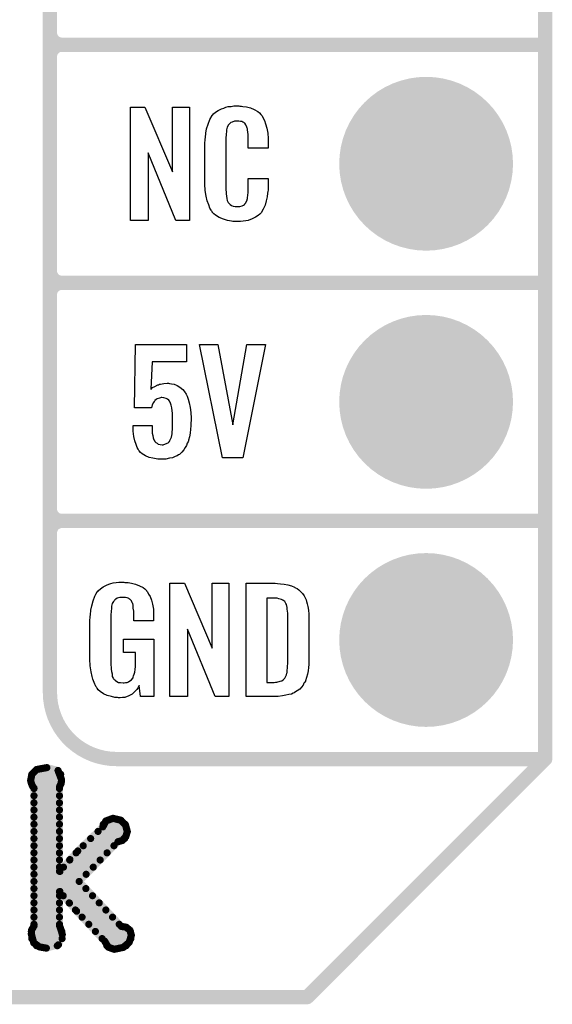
# Model space of a CAD drawing. Extents: x -0.07 to 0.95, y -0.15 to 1.54.
# Tile 5 of 13: x 0.73 to 0.95, y -0.15 to 0.26. Entities that reach past the tile are written whole.
import ezdxf

# ---------------------------------------------------------------- set-up
doc = ezdxf.new("R2010")
doc.units = 0
doc.layers.get('0').update_dxf_attribs({"linetype": 'CONTINUOUS'})
for name, color, linetype in [('gko', 6, 'CONTINUOUS'), ('gto', 2, 'CONTINUOUS'), ('gts', 1, 'CONTINUOUS')]:
    doc.layers.add(name, color=color, linetype=linetype)

# ---------------------------------------------------------------- blocks, each defined once
blk = doc.blocks.new('D32')
at = {"const_width": 0.003}
blk.add_lwpolyline([(-0.0015, 0, 1), (0.0015, 0, 1)], format="xyb", close=True, dxfattribs=at)
blk = doc.blocks.new('D33')
at = {"const_width": 0.0015}
blk.add_lwpolyline([(-0.00075, 0, 1), (0.00075, 0, 1)], format="xyb", close=True, dxfattribs=at)
blk = doc.blocks.new('D37')
at = {"const_width": 0.0365}
blk.add_lwpolyline([(-0.01825, 0, 1), (0.01825, 0, 1)], format="xyb", close=True, dxfattribs=at)

msp = doc.modelspace()

# ---------------------------------------------------------------- linework, layer by layer
at = {"layer": 'gko', "color": 6, "const_width": 0.006}
for points in [[(0.95, -0.05), (0.95, 1.45)], [(0.85, -0.15), (0.95, -0.05)], [(-0.05, -0.15), (0.85, -0.15)]]:
    msp.add_lwpolyline(points, dxfattribs=at)
at = {"layer": 'gto', "color": 2}
for points, const_width in [([(0.742, -0.022), (0.742, 0.722)], 0.006), ([(0.742, 0.255), (0.742, 0.345)], 0.006), ([(0.742, 0.255), (0.742, 0.255)], 0.006), ([(0.742, 0.255), (0.742, 0.255)], 0.006), ([(0.747, 0.25), (0.747, 0.25)], 0.006), ([(0.747, 0.25), (0.747, 0.25)], 0.006), ([(0.747, 0.25), (0.747, 0.25)], 0.006), ([(0.747, 0.25), (0.747, 0.25)], 0.006), ([(0.747, 0.25), (0.95, 0.25)], 0.006), ([(0.747, 0.25), (0.95, 0.25)], 0.006), ([(0.742, 0.155), (0.742, 0.245)], 0.006), ([(0.742, 0.155), (0.742, 0.155)], 0.006), ([(0.742, 0.155), (0.742, 0.155)], 0.006), ([(0.747, 0.15), (0.747, 0.15)], 0.006), ([(0.747, 0.15), (0.747, 0.15)], 0.006), ([(0.747, 0.15), (0.747, 0.15)], 0.006), ([(0.747, 0.15), (0.747, 0.15)], 0.006), ([(0.747, 0.15), (0.95, 0.15)], 0.006), ([(0.747, 0.15), (0.95, 0.15)], 0.006), ([(0.742, 0.055), (0.742, 0.145)], 0.006), ([(0.742, 0.055), (0.742, 0.055)], 0.006), ([(0.742, 0.055), (0.742, 0.055)], 0.006), ([(0.747, 0.05), (0.747, 0.05)], 0.006), ([(0.747, 0.05), (0.747, 0.05)], 0.006), ([(0.747, 0.05), (0.747, 0.05)], 0.006), ([(0.747, 0.05), (0.747, 0.05)], 0.006), ([(0.747, 0.05), (0.95, 0.05)], 0.006), ([(0.747, 0.05), (0.95, 0.05)], 0.006), ([(0.742, -0.022), (0.742, -0.022)], 0.006), ([(0.742, -0.022), (0.742, -0.022)], 0.006), ([(0.77, -0.05), (0.95, -0.05)], 0.006), ([(0.8996, -0.05), (0.939, -0.05)], 0.006), ([(0.7344, -0.0564), (0.7364, -0.0544)], 0.003), ([(0.7364, -0.0544), (0.7407, -0.0536)], 0.003), ([(0.7407, -0.0536), (0.7454, -0.0548)], 0.003), ([(0.7454, -0.0548), (0.7469, -0.0587)], 0.003), ([(0.7339, -0.059), (0.7344, -0.0564)], 0.003), ([(0.7339, -0.059), (0.7342, -0.0602)], 0.003), ([(0.7344, -0.0564), (0.7465, -0.0564)], 0.003), ([(0.7467, -0.0603), (0.7469, -0.0587)], 0.003), ([(0.734, -0.0594), (0.7468, -0.0594)], 0.003), ([(0.7342, -0.0602), (0.7347, -0.0614)], 0.003), ([(0.7347, -0.0614), (0.7353, -0.0622)], 0.003), ([(0.7353, -0.1201), (0.7353, -0.0622)], 0.003), ([(0.7353, -0.0624), (0.746, -0.0624)], 0.003), ([(0.746, -0.0617), (0.7467, -0.0603)], 0.003), ([(0.746, -0.0971), (0.746, -0.0617)], 0.003), ([(0.7353, -0.0654), (0.746, -0.0654)], 0.003), ([(0.7353, -0.0684), (0.746, -0.0684)], 0.003), ([(0.7353, -0.0714), (0.746, -0.0714)], 0.003), ([(0.7353, -0.0744), (0.746, -0.0744)], 0.003), ([(0.7655, -0.076), (0.7685, -0.0749)], 0.003), ([(0.7685, -0.0749), (0.7718, -0.0757)], 0.003), ([(0.7718, -0.0757), (0.7738, -0.0778)], 0.003), ([(0.7353, -0.0774), (0.746, -0.0774)], 0.003), ([(0.7537, -0.0886), (0.7642, -0.0785)], 0.003), ([(0.7642, -0.0785), (0.7655, -0.076)], 0.003), ([(0.7644, -0.0774), (0.7736, -0.0774)], 0.003), ([(0.7738, -0.0778), (0.7745, -0.0805)], 0.003), ([(0.7353, -0.0804), (0.746, -0.0804)], 0.003), ([(0.7353, -0.0834), (0.746, -0.0834)], 0.003), ([(0.7591, -0.0834), (0.7734, -0.0834)], 0.003), ([(0.7622, -0.0804), (0.7745, -0.0804)], 0.003), ([(0.7706, -0.0847), (0.7724, -0.0842)], 0.003), ([(0.7724, -0.0842), (0.7738, -0.0827)], 0.003), ([(0.7738, -0.0827), (0.7745, -0.0805)], 0.003), ([(0.7353, -0.0864), (0.746, -0.0864)], 0.003), ([(0.7543, -0.1014), (0.7706, -0.0847)], 0.003), ([(0.756, -0.0864), (0.7689, -0.0864)], 0.003), ([(0.7353, -0.0894), (0.746, -0.0894)], 0.003), ([(0.7353, -0.0924), (0.746, -0.0924)], 0.003), ([(0.7462, -0.0972), (0.7504, -0.0922)], 0.003), ([(0.7503, -0.0924), (0.7631, -0.0924)], 0.003), ([(0.7504, -0.0922), (0.7537, -0.0886)], 0.003), ([(0.753, -0.0894), (0.766, -0.0894)], 0.003), ([(0.7353, -0.0954), (0.746, -0.0954)], 0.003), ([(0.7477, -0.0954), (0.7602, -0.0954)], 0.003), ([(0.7353, -0.0984), (0.7572, -0.0984)], 0.003), ([(0.746, -0.0971), (0.7462, -0.0972)], 0.003), ([(0.7353, -0.1014), (0.7543, -0.1014)], 0.003), ([(0.7353, -0.1044), (0.7571, -0.1044)], 0.003), ([(0.7543, -0.1014), (0.772, -0.1203)], 0.003), ([(0.7353, -0.1074), (0.746, -0.1074)], 0.003), ([(0.746, -0.1057), (0.7462, -0.1056)], 0.003), ([(0.746, -0.1199), (0.746, -0.1057)], 0.003), ([(0.7462, -0.1056), (0.7502, -0.1105)], 0.003), ([(0.7476, -0.1074), (0.7599, -0.1074)], 0.003), ([(0.7353, -0.1104), (0.746, -0.1104)], 0.003), ([(0.7501, -0.1104), (0.7627, -0.1104)], 0.003), ([(0.7502, -0.1105), (0.7532, -0.1139)], 0.003), ([(0.7353, -0.1134), (0.746, -0.1134)], 0.003), ([(0.7353, -0.1164), (0.746, -0.1164)], 0.003), ([(0.7527, -0.1134), (0.7655, -0.1134)], 0.003), ([(0.7532, -0.1139), (0.765, -0.1265)], 0.003), ([(0.7555, -0.1164), (0.7683, -0.1164)], 0.003), ([(0.7343, -0.1218), (0.7353, -0.1201)], 0.003), ([(0.7353, -0.1194), (0.746, -0.1194)], 0.003), ([(0.746, -0.1199), (0.7467, -0.1218)], 0.003), ([(0.7583, -0.1194), (0.7711, -0.1194)], 0.003), ([(0.772, -0.1203), (0.774, -0.1206)], 0.003), ([(0.774, -0.1206), (0.7756, -0.1219)], 0.003), ([(0.7342, -0.1235), (0.7343, -0.1218)], 0.003), ([(0.7342, -0.1224), (0.747, -0.1224)], 0.003), ([(0.7342, -0.1235), (0.7352, -0.1272)], 0.003), ([(0.7344, -0.1254), (0.7471, -0.1254)], 0.003), ([(0.7456, -0.128), (0.7472, -0.1237)], 0.003), ([(0.7467, -0.1218), (0.7472, -0.1237)], 0.003), ([(0.7611, -0.1224), (0.7758, -0.1224)], 0.003), ([(0.7639, -0.1254), (0.776, -0.1254)], 0.003), ([(0.7753, -0.127), (0.7762, -0.124)], 0.003), ([(0.7756, -0.1219), (0.7762, -0.124)], 0.003), ([(0.7352, -0.1272), (0.7376, -0.1289)], 0.003), ([(0.7364, -0.1284), (0.7451, -0.1284)], 0.003), ([(0.7376, -0.1289), (0.7405, -0.1294)], 0.003), ([(0.7405, -0.1294), (0.7456, -0.128)], 0.003), ([(0.765, -0.1265), (0.7665, -0.129)], 0.003), ([(0.7659, -0.1284), (0.774, -0.1284)], 0.003), ([(0.7665, -0.129), (0.769, -0.1299)], 0.003), ([(0.769, -0.1299), (0.7728, -0.1291)], 0.003), ([(0.7728, -0.1291), (0.7753, -0.127)], 0.003)]:
    msp.add_lwpolyline(points, dxfattribs=dict(at, const_width=const_width))
at = {"layer": 'gto', "color": 2, "const_width": 0.006}
for points in [[(0.742, 0.255, 0.414214), (0.747, 0.25)], [(0.747, 0.25, 0.414214), (0.742, 0.245)], [(0.747, 0.25, 0.414214), (0.742, 0.245)], [(0.742, 0.155, 0.414214), (0.747, 0.15)], [(0.747, 0.15, 0.414214), (0.742, 0.145)], [(0.747, 0.15, 0.414214), (0.742, 0.145)], [(0.742, 0.055, 0.414214), (0.747, 0.05)], [(0.747, 0.05, 0.414214), (0.742, 0.045)], [(0.747, 0.05, 0.414214), (0.742, 0.045)], [(0.742, -0.022, 0.414214), (0.77, -0.05)]]:
    msp.add_lwpolyline(points, format="xyb", dxfattribs=at)
at = {"layer": 'gto', "color": 2}
for points in [[(0.8006, 0.1762), (0.7949, 0.1762), (0.7832, 0.2046), (0.7832, 0.1762), (0.7758, 0.1762), (0.7758, 0.2238), (0.7819, 0.2238), (0.7935, 0.1966), (0.7935, 0.2238), (0.8006, 0.2238), (0.8006, 0.1762)], [(0.8218, 0.2242), (0.8224, 0.2242), (0.823, 0.2241), (0.8246, 0.2239), (0.8262, 0.2235), (0.8278, 0.2228), (0.8293, 0.2219), (0.83, 0.2214), (0.8306, 0.2207), (0.8307, 0.2205), (0.8311, 0.2201), (0.8315, 0.2192), (0.8321, 0.2181), (0.8326, 0.2167), (0.8331, 0.215), (0.8335, 0.2129), (0.8336, 0.2106), (0.8336, 0.2066), (0.8252, 0.2066), (0.8252, 0.2107), (0.8252, 0.2108), (0.8252, 0.2111), (0.8252, 0.2116), (0.8252, 0.2121), (0.8251, 0.2134), (0.825, 0.2141), (0.825, 0.2146), (0.825, 0.2147), (0.8249, 0.2149), (0.8247, 0.2154), (0.8243, 0.2163), (0.8238, 0.217), (0.8236, 0.2172), (0.8234, 0.2173), (0.823, 0.2175), (0.8226, 0.2177), (0.8221, 0.2178), (0.8214, 0.2179), (0.8203, 0.2179), (0.82, 0.2179), (0.8195, 0.2179), (0.8185, 0.2175), (0.818, 0.2173), (0.8176, 0.2169), (0.8174, 0.2167), (0.817, 0.2163), (0.8165, 0.2154), (0.8162, 0.2143), (0.8162, 0.2142), (0.8162, 0.2141), (0.8161, 0.2137), (0.8161, 0.2132), (0.816, 0.2127), (0.816, 0.2119), (0.8159, 0.2111), (0.8159, 0.2102), (0.8159, 0.1895), (0.8159, 0.1894), (0.8159, 0.1889), (0.816, 0.1882), (0.816, 0.1873), (0.8163, 0.1854), (0.8165, 0.1845), (0.8169, 0.1837), (0.817, 0.1836), (0.8171, 0.1834), (0.8174, 0.1832), (0.8177, 0.1829), (0.8183, 0.1825), (0.8189, 0.1822), (0.8198, 0.1821), (0.8207, 0.182), (0.8211, 0.182), (0.8214, 0.1821), (0.8218, 0.1821), (0.8228, 0.1823), (0.8233, 0.1826), (0.8237, 0.1829), (0.8238, 0.1829), (0.8238, 0.1831), (0.8242, 0.1835), (0.8247, 0.1844), (0.825, 0.1854), (0.825, 0.1855), (0.825, 0.1857), (0.825, 0.186), (0.8251, 0.1865), (0.8251, 0.187), (0.8252, 0.1878), (0.8252, 0.1886), (0.8252, 0.1895), (0.8252, 0.1938), (0.8336, 0.1938), (0.8336, 0.19), (0.8336, 0.1899), (0.8336, 0.1897), (0.8336, 0.1894), (0.8336, 0.1889), (0.8335, 0.1883), (0.8334, 0.1876), (0.8332, 0.1861), (0.8328, 0.1844), (0.8324, 0.1826), (0.8316, 0.1809), (0.8307, 0.1794), (0.8306, 0.1792), (0.8301, 0.1788), (0.8294, 0.1782), (0.8284, 0.1775), (0.827, 0.1769), (0.8252, 0.1762), (0.8243, 0.176), (0.8232, 0.1759), (0.822, 0.1757), (0.82, 0.1757), (0.8195, 0.1758), (0.8188, 0.1758), (0.8182, 0.1759), (0.8166, 0.1762), (0.8149, 0.1767), (0.8131, 0.1774), (0.8115, 0.1784), (0.8108, 0.179), (0.8102, 0.1797), (0.8102, 0.1798), (0.8101, 0.1799), (0.8099, 0.1802), (0.8097, 0.1805), (0.8092, 0.1814), (0.8087, 0.1827), (0.808, 0.1844), (0.8076, 0.1864), (0.8072, 0.1887), (0.8071, 0.1914), (0.8071, 0.2083), (0.8071, 0.2084), (0.8071, 0.2087), (0.8071, 0.2091), (0.8072, 0.2096), (0.8072, 0.2103), (0.8073, 0.211), (0.8075, 0.2128), (0.8078, 0.2147), (0.8084, 0.2166), (0.8091, 0.2186), (0.8102, 0.2203), (0.8102, 0.2203), (0.8103, 0.2204), (0.8107, 0.2209), (0.8115, 0.2216), (0.8126, 0.2223), (0.814, 0.223), (0.815, 0.2234), (0.8159, 0.2237), (0.8169, 0.224), (0.8181, 0.2241), (0.8193, 0.2243), (0.8213, 0.2243), (0.8218, 0.2242)], [(0.7994, 0.1168), (0.7849, 0.1168), (0.7844, 0.1053), (0.7845, 0.1054), (0.7846, 0.1055), (0.7851, 0.106), (0.7861, 0.1065), (0.7873, 0.1071), (0.7874, 0.1071), (0.7876, 0.1072), (0.788, 0.1074), (0.7885, 0.1074), (0.7891, 0.1076), (0.7898, 0.1077), (0.7913, 0.1078), (0.7918, 0.1078), (0.7922, 0.1077), (0.7931, 0.1076), (0.7942, 0.1074), (0.7954, 0.1069), (0.7966, 0.1062), (0.7978, 0.1052), (0.7988, 0.1039), (0.7989, 0.1037), (0.7992, 0.1032), (0.7997, 0.1024), (0.8001, 0.1012), (0.8005, 0.0996), (0.8009, 0.0977), (0.8012, 0.0956), (0.8013, 0.0931), (0.8013, 0.093), (0.8013, 0.0928), (0.8013, 0.0926), (0.8013, 0.0922), (0.8012, 0.0912), (0.8012, 0.0899), (0.801, 0.0885), (0.8009, 0.0869), (0.8006, 0.0853), (0.8002, 0.0839), (0.8002, 0.0837), (0.8, 0.0832), (0.7997, 0.0826), (0.7994, 0.0817), (0.7988, 0.0808), (0.7983, 0.0799), (0.7974, 0.0789), (0.7965, 0.078), (0.7964, 0.0779), (0.796, 0.0777), (0.7954, 0.0774), (0.7946, 0.077), (0.7935, 0.0765), (0.7922, 0.0763), (0.7907, 0.076), (0.7889, 0.0759), (0.7883, 0.0759), (0.7878, 0.076), (0.7873, 0.076), (0.7866, 0.0761), (0.7852, 0.0764), (0.7837, 0.0767), (0.7821, 0.0774), (0.7807, 0.0782), (0.78, 0.0788), (0.7795, 0.0794), (0.7794, 0.0796), (0.7791, 0.0801), (0.7787, 0.0809), (0.7782, 0.0821), (0.7777, 0.0836), (0.7773, 0.0854), (0.777, 0.0877), (0.7769, 0.0901), (0.7849, 0.0901), (0.7849, 0.09), (0.7849, 0.0895), (0.7849, 0.0888), (0.7849, 0.0878), (0.785, 0.0869), (0.7852, 0.0859), (0.7854, 0.0849), (0.7857, 0.084), (0.7858, 0.084), (0.7859, 0.0838), (0.7861, 0.0834), (0.7865, 0.083), (0.787, 0.0827), (0.7875, 0.0823), (0.7883, 0.0821), (0.7892, 0.082), (0.7895, 0.082), (0.7898, 0.0821), (0.7903, 0.0822), (0.7912, 0.0826), (0.7917, 0.0828), (0.7921, 0.0832), (0.7921, 0.0833), (0.7923, 0.0835), (0.7923, 0.0838), (0.7925, 0.0841), (0.7928, 0.0846), (0.793, 0.0852), (0.7933, 0.0866), (0.7933, 0.0867), (0.7934, 0.087), (0.7934, 0.0875), (0.7935, 0.0882), (0.7935, 0.089), (0.7935, 0.0901), (0.7935, 0.0913), (0.7935, 0.0926), (0.7935, 0.0926), (0.7935, 0.0927), (0.7935, 0.0933), (0.7935, 0.0941), (0.7935, 0.0952), (0.7934, 0.0963), (0.7932, 0.0975), (0.7929, 0.0986), (0.7926, 0.0995), (0.7926, 0.0996), (0.7924, 0.0999), (0.7923, 0.1002), (0.7919, 0.1007), (0.7914, 0.1011), (0.7908, 0.1014), (0.7899, 0.1017), (0.789, 0.1018), (0.7887, 0.1018), (0.7885, 0.1017), (0.788, 0.1016), (0.7871, 0.1013), (0.7866, 0.101), (0.7861, 0.1006), (0.7861, 0.1005), (0.786, 0.1004), (0.7858, 0.1001), (0.7855, 0.0998), (0.785, 0.0988), (0.7846, 0.0975), (0.7775, 0.0975), (0.778, 0.1241), (0.7994, 0.1241), (0.7994, 0.1168)], [(0.823, 0.0765), (0.8145, 0.0765), (0.8048, 0.1241), (0.8125, 0.1241), (0.8188, 0.0904), (0.8247, 0.1241), (0.8325, 0.1241), (0.823, 0.0765)], [(0.7735, 0.0242), (0.7742, 0.0242), (0.7748, 0.0241), (0.7763, 0.0239), (0.778, 0.0235), (0.7796, 0.0228), (0.7812, 0.022), (0.7818, 0.0215), (0.7825, 0.0208), (0.7826, 0.0206), (0.783, 0.0202), (0.7834, 0.0193), (0.7841, 0.0182), (0.7846, 0.0167), (0.7851, 0.015), (0.7855, 0.0129), (0.7855, 0.0105), (0.7855, 0.008), (0.7772, 0.008), (0.7772, 0.0106), (0.7772, 0.0107), (0.7772, 0.0111), (0.7772, 0.0116), (0.7772, 0.0121), (0.777, 0.0134), (0.7769, 0.0142), (0.7769, 0.0147), (0.7769, 0.0148), (0.7768, 0.015), (0.7768, 0.0153), (0.7766, 0.0156), (0.7762, 0.0164), (0.7756, 0.0171), (0.7754, 0.0172), (0.7751, 0.0174), (0.7748, 0.0176), (0.7744, 0.0177), (0.7738, 0.0179), (0.7732, 0.0179), (0.7721, 0.0179), (0.7718, 0.0179), (0.7713, 0.0179), (0.7702, 0.0175), (0.7697, 0.0172), (0.7693, 0.0168), (0.7691, 0.0166), (0.7687, 0.0161), (0.7682, 0.0153), (0.7679, 0.0142), (0.7679, 0.0141), (0.7679, 0.0139), (0.7678, 0.0135), (0.7678, 0.013), (0.7677, 0.0124), (0.7677, 0.0117), (0.7676, 0.0108), (0.7676, 0.0099), (0.7676, -0.01), (0.7676, -0.0102), (0.7676, -0.0106), (0.7677, -0.0114), (0.7677, -0.0123), (0.7679, -0.0132), (0.7681, -0.0142), (0.7682, -0.0153), (0.7686, -0.0161), (0.7687, -0.0162), (0.7688, -0.0164), (0.7692, -0.0167), (0.7695, -0.017), (0.7701, -0.0174), (0.7708, -0.0178), (0.7717, -0.0179), (0.7727, -0.018), (0.7732, -0.018), (0.7737, -0.0179), (0.7744, -0.0178), (0.775, -0.0176), (0.7756, -0.0172), (0.7763, -0.0167), (0.7768, -0.016), (0.7769, -0.0159), (0.7769, -0.0156), (0.7771, -0.0151), (0.7774, -0.0144), (0.7776, -0.0135), (0.7778, -0.0124), (0.7779, -0.0111), (0.778, -0.0096), (0.778, -0.0052), (0.7729, -0.0052), (0.7729, 0.0003), (0.7857, 0.0003), (0.7857, -0.0238), (0.7801, -0.0238), (0.7795, -0.0191), (0.7795, -0.0192), (0.7794, -0.0193), (0.7791, -0.02), (0.7785, -0.0208), (0.7777, -0.0217), (0.7766, -0.0227), (0.7752, -0.0235), (0.7735, -0.0241), (0.7725, -0.0242), (0.7715, -0.0243), (0.7708, -0.0243), (0.7704, -0.0242), (0.7698, -0.0242), (0.7692, -0.0241), (0.7678, -0.0238), (0.7661, -0.0233), (0.7645, -0.0226), (0.7631, -0.0216), (0.7623, -0.021), (0.7618, -0.0203), (0.7618, -0.0202), (0.7617, -0.0201), (0.7615, -0.0198), (0.7613, -0.0195), (0.7611, -0.0191), (0.7609, -0.0185), (0.7606, -0.0179), (0.7603, -0.0172), (0.76, -0.0164), (0.7597, -0.0154), (0.7593, -0.0134), (0.7589, -0.0109), (0.7588, -0.0081), (0.7588, 0.0079), (0.7588, 0.008), (0.7588, 0.0082), (0.7588, 0.0086), (0.7589, 0.0092), (0.7589, 0.0099), (0.759, 0.0106), (0.7592, 0.0125), (0.7596, 0.0144), (0.7601, 0.0165), (0.7609, 0.0184), (0.7613, 0.0193), (0.7619, 0.0202), (0.7619, 0.0203), (0.7621, 0.0203), (0.7624, 0.0208), (0.7633, 0.0215), (0.7644, 0.0223), (0.7658, 0.023), (0.7667, 0.0234), (0.7676, 0.0237), (0.7686, 0.024), (0.7698, 0.0241), (0.771, 0.0243), (0.7731, 0.0243), (0.7735, 0.0242)], [(0.8172, -0.0238), (0.8114, -0.0238), (0.7998, 0.0046), (0.7998, -0.0238), (0.7924, -0.0238), (0.7924, 0.0238), (0.7985, 0.0238), (0.8101, -0.0034), (0.8101, 0.0238), (0.8172, 0.0238), (0.8172, -0.0238)], [(0.8376, 0.0237), (0.8389, 0.0236), (0.8404, 0.0234), (0.8419, 0.0231), (0.8434, 0.0228), (0.8447, 0.0222), (0.8448, 0.0221), (0.8452, 0.0219), (0.8458, 0.0216), (0.8465, 0.021), (0.8472, 0.0203), (0.8481, 0.0195), (0.8488, 0.0185), (0.8494, 0.0174), (0.8495, 0.0172), (0.8496, 0.0168), (0.8498, 0.0161), (0.8501, 0.0152), (0.8503, 0.014), (0.8506, 0.0125), (0.8507, 0.0108), (0.8508, 0.009), (0.8508, -0.0083), (0.8508, -0.0084), (0.8508, -0.0086), (0.8508, -0.0089), (0.8508, -0.0093), (0.8507, -0.0103), (0.8506, -0.0115), (0.8504, -0.0129), (0.8502, -0.0143), (0.8498, -0.0158), (0.8494, -0.0171), (0.8493, -0.0173), (0.8491, -0.0177), (0.8487, -0.0182), (0.8483, -0.019), (0.8476, -0.0198), (0.8469, -0.0206), (0.8459, -0.0214), (0.8447, -0.0221), (0.8446, -0.0222), (0.8442, -0.0224), (0.8435, -0.0227), (0.8424, -0.0229), (0.8411, -0.0232), (0.8397, -0.0235), (0.8379, -0.0237), (0.836, -0.0238), (0.8244, -0.0238), (0.8244, 0.0238), (0.8366, 0.0238), (0.8376, 0.0237)], [(0.8367, 0.0176), (0.8331, 0.0176), (0.8331, -0.0178), (0.8362, -0.0178), (0.8368, -0.0177), (0.8373, -0.0177), (0.8387, -0.0173), (0.8394, -0.0171), (0.8399, -0.0167), (0.84, -0.0167), (0.8401, -0.0166), (0.8406, -0.016), (0.8411, -0.0152), (0.8413, -0.0146), (0.8415, -0.014), (0.8415, -0.0139), (0.8416, -0.0136), (0.8416, -0.0132), (0.8417, -0.0127), (0.8418, -0.0119), (0.8418, -0.011), (0.8419, -0.0099), (0.8419, -0.0087), (0.8419, 0.0095), (0.8419, 0.0097), (0.8419, 0.0101), (0.8419, 0.0106), (0.8419, 0.0113), (0.8417, 0.0129), (0.8416, 0.0137), (0.8415, 0.0143), (0.8415, 0.0144), (0.8414, 0.0146), (0.8413, 0.0149), (0.8411, 0.0153), (0.8406, 0.0161), (0.8402, 0.0165), (0.8398, 0.0167), (0.8397, 0.0167), (0.8395, 0.0168), (0.8392, 0.017), (0.8387, 0.0172), (0.8382, 0.0173), (0.8375, 0.0175), (0.8367, 0.0176)]]:
    msp.add_lwpolyline(points, dxfattribs=at)

# ---------------------------------------------------------------- block references
at = {"layer": 'gko'}
for p in [(0.95, -0.05), (0.95, -0.05), (0.85, -0.15), (0.85, -0.15)]:
    msp.add_blockref('D32', p, dxfattribs=at)
at = {"layer": 'gto'}
for name, p in [('D32', (0.742, 0.255)), ('D32', (0.742, 0.255)), ('D32', (0.742, 0.255)), ('D32', (0.742, 0.255)), ('D32', (0.747, 0.25)), ('D32', (0.747, 0.25)), ('D32', (0.747, 0.25)), ('D32', (0.747, 0.25)), ('D32', (0.747, 0.25)), ('D32', (0.747, 0.25)), ('D32', (0.747, 0.25)), ('D32', (0.747, 0.25)), ('D32', (0.747, 0.25)), ('D32', (0.95, 0.25)), ('D32', (0.95, 0.25)), ('D32', (0.742, 0.245)), ('D32', (0.742, 0.245)), ('D32', (0.742, 0.245)), ('D32', (0.742, 0.155)), ('D32', (0.742, 0.155)), ('D32', (0.742, 0.155)), ('D32', (0.742, 0.155)), ('D32', (0.747, 0.15)), ('D32', (0.747, 0.15)), ('D32', (0.747, 0.15)), ('D32', (0.747, 0.15)), ('D32', (0.747, 0.15)), ('D32', (0.747, 0.15)), ('D32', (0.747, 0.15)), ('D32', (0.747, 0.15)), ('D32', (0.747, 0.15)), ('D32', (0.95, 0.15)), ('D32', (0.95, 0.15)), ('D32', (0.742, 0.145)), ('D32', (0.742, 0.145)), ('D32', (0.742, 0.145)), ('D32', (0.742, 0.055)), ('D32', (0.742, 0.055)), ('D32', (0.742, 0.055)), ('D32', (0.742, 0.055)), ('D32', (0.747, 0.05)), ('D32', (0.747, 0.05)), ('D32', (0.747, 0.05)), ('D32', (0.747, 0.05)), ('D32', (0.747, 0.05)), ('D32', (0.747, 0.05)), ('D32', (0.747, 0.05)), ('D32', (0.747, 0.05)), ('D32', (0.747, 0.05)), ('D32', (0.95, 0.05)), ('D32', (0.95, 0.05)), ('D32', (0.742, 0.045)), ('D32', (0.742, 0.045)), ('D32', (0.742, -0.022)), ('D32', (0.742, -0.022)), ('D32', (0.742, -0.022)), ('D32', (0.742, -0.022)), ('D32', (0.77, -0.05)), ('D32', (0.77, -0.05)), ('D32', (0.8996, -0.05)), ('D32', (0.939, -0.05)), ('D32', (0.95, -0.05)), ('D33', (0.7364, -0.0544)), ('D33', (0.7364, -0.0544)), ('D33', (0.7407, -0.0536)), ('D33', (0.7407, -0.0536)), ('D33', (0.7454, -0.0548)), ('D33', (0.7454, -0.0548)), ('D33', (0.7339, -0.059)), ('D33', (0.7339, -0.059)), ('D33', (0.7344, -0.0564)), ('D33', (0.7344, -0.0564)), ('D33', (0.7344, -0.0564)), ('D33', (0.7465, -0.0564)), ('D33', (0.7469, -0.0587)), ('D33', (0.7469, -0.0587)), ('D33', (0.734, -0.0594)), ('D33', (0.7342, -0.0602)), ('D33', (0.7347, -0.0614)), ('D33', (0.7353, -0.0622)), ('D33', (0.7353, -0.0622)), ('D33', (0.7353, -0.0624)), ('D33', (0.746, -0.0617)), ('D33', (0.746, -0.0617)), ('D33', (0.746, -0.0624)), ('D33', (0.7467, -0.0603)), ('D33', (0.7468, -0.0594)), ('D33', (0.7353, -0.0654)), ('D33', (0.746, -0.0654)), ('D33', (0.7353, -0.0684)), ('D33', (0.7353, -0.0714)), ('D33', (0.746, -0.0684)), ('D33', (0.746, -0.0714)), ('D33', (0.7353, -0.0744)), ('D33', (0.746, -0.0744)), ('D33', (0.7685, -0.0749)), ('D33', (0.7685, -0.0749)), ('D33', (0.7718, -0.0757)), ('D33', (0.7718, -0.0757)), ('D33', (0.7353, -0.0774)), ('D33', (0.746, -0.0774)), ('D33', (0.7642, -0.0785)), ('D33', (0.7642, -0.0785)), ('D33', (0.7644, -0.0774)), ('D33', (0.7655, -0.076)), ('D33', (0.7655, -0.076)), ('D33', (0.7736, -0.0774)), ('D33', (0.7738, -0.0778)), ('D33', (0.7738, -0.0778)), ('D33', (0.7353, -0.0804)), ('D33', (0.7353, -0.0834)), ('D33', (0.746, -0.0804)), ('D33', (0.746, -0.0834)), ('D33', (0.7591, -0.0834)), ('D33', (0.7622, -0.0804)), ('D33', (0.7724, -0.0842)), ('D33', (0.7734, -0.0834)), ('D33', (0.7738, -0.0827)), ('D33', (0.7745, -0.0804)), ('D33', (0.7745, -0.0805)), ('D33', (0.7745, -0.0805)), ('D33', (0.7353, -0.0864)), ('D33', (0.746, -0.0864)), ('D33', (0.756, -0.0864)), ('D33', (0.7689, -0.0864)), ('D33', (0.7706, -0.0847)), ('D33', (0.7353, -0.0894)), ('D33', (0.7353, -0.0924)), ('D33', (0.746, -0.0894)), ('D33', (0.746, -0.0924)), ('D33', (0.7503, -0.0924)), ('D33', (0.7504, -0.0922)), ('D33', (0.7504, -0.0922)), ('D33', (0.753, -0.0894)), ('D33', (0.7537, -0.0886)), ('D33', (0.7537, -0.0886)), ('D33', (0.7631, -0.0924)), ('D33', (0.766, -0.0894)), ('D33', (0.7353, -0.0954)), ('D33', (0.746, -0.0954)), ('D33', (0.7477, -0.0954)), ('D33', (0.7602, -0.0954)), ('D33', (0.7353, -0.0984)), ('D33', (0.746, -0.0971)), ('D33', (0.746, -0.0971)), ('D33', (0.7462, -0.0972)), ('D33', (0.7462, -0.0972)), ('D33', (0.7572, -0.0984)), ('D33', (0.7353, -0.1014)), ('D33', (0.7353, -0.1044)), ('D33', (0.7543, -0.1014)), ('D33', (0.7543, -0.1014)), ('D33', (0.7543, -0.1014)), ('D33', (0.7571, -0.1044)), ('D33', (0.7353, -0.1074)), ('D33', (0.746, -0.1057)), ('D33', (0.746, -0.1074)), ('D33', (0.7462, -0.1056)), ('D33', (0.7476, -0.1074)), ('D33', (0.7599, -0.1074)), ('D33', (0.7353, -0.1104)), ('D33', (0.746, -0.1104)), ('D33', (0.7501, -0.1104)), ('D33', (0.7502, -0.1105)), ('D33', (0.7627, -0.1104)), ('D33', (0.7353, -0.1134)), ('D33', (0.7353, -0.1164)), ('D33', (0.746, -0.1134)), ('D33', (0.746, -0.1164)), ('D33', (0.7527, -0.1134)), ('D33', (0.7532, -0.1139)), ('D33', (0.7555, -0.1164)), ('D33', (0.7655, -0.1134)), ('D33', (0.7683, -0.1164)), ('D33', (0.7353, -0.1194)), ('D33', (0.7353, -0.1201)), ('D33', (0.7353, -0.1201)), ('D33', (0.746, -0.1194)), ('D33', (0.746, -0.1199)), ('D33', (0.746, -0.1199)), ('D33', (0.7583, -0.1194)), ('D33', (0.7711, -0.1194)), ('D33', (0.772, -0.1203)), ('D33', (0.772, -0.1203)), ('D33', (0.774, -0.1206)), ('D33', (0.774, -0.1206)), ('D33', (0.7342, -0.1224)), ('D33', (0.7342, -0.1235)), ('D33', (0.7342, -0.1235)), ('D33', (0.7343, -0.1218)), ('D33', (0.7343, -0.1218)), ('D33', (0.7344, -0.1254)), ('D33', (0.7467, -0.1218)), ('D33', (0.7467, -0.1218)), ('D33', (0.747, -0.1224)), ('D33', (0.7471, -0.1254)), ('D33', (0.7472, -0.1237)), ('D33', (0.7472, -0.1237)), ('D33', (0.7611, -0.1224)), ('D33', (0.7639, -0.1254)), ('D33', (0.7756, -0.1219)), ('D33', (0.7756, -0.1219)), ('D33', (0.7758, -0.1224)), ('D33', (0.776, -0.1254)), ('D33', (0.7762, -0.124)), ('D33', (0.7762, -0.124)), ('D33', (0.7352, -0.1272)), ('D33', (0.7364, -0.1284)), ('D33', (0.7376, -0.1289)), ('D33', (0.7405, -0.1294)), ('D33', (0.7451, -0.1284)), ('D33', (0.7456, -0.128)), ('D33', (0.765, -0.1265)), ('D33', (0.7659, -0.1284)), ('D33', (0.7665, -0.129)), ('D33', (0.7728, -0.1291)), ('D33', (0.774, -0.1284)), ('D33', (0.7753, -0.127)), ('D33', (0.769, -0.1299))]:
    msp.add_blockref(name, p, dxfattribs=at)
at = {"layer": 'gts'}
for p in [(0.9, 0.2), (0.9, 0.1), (0.9, 0)]:
    msp.add_blockref('D37', p, dxfattribs=at)

doc.saveas('drawing.dxf')
